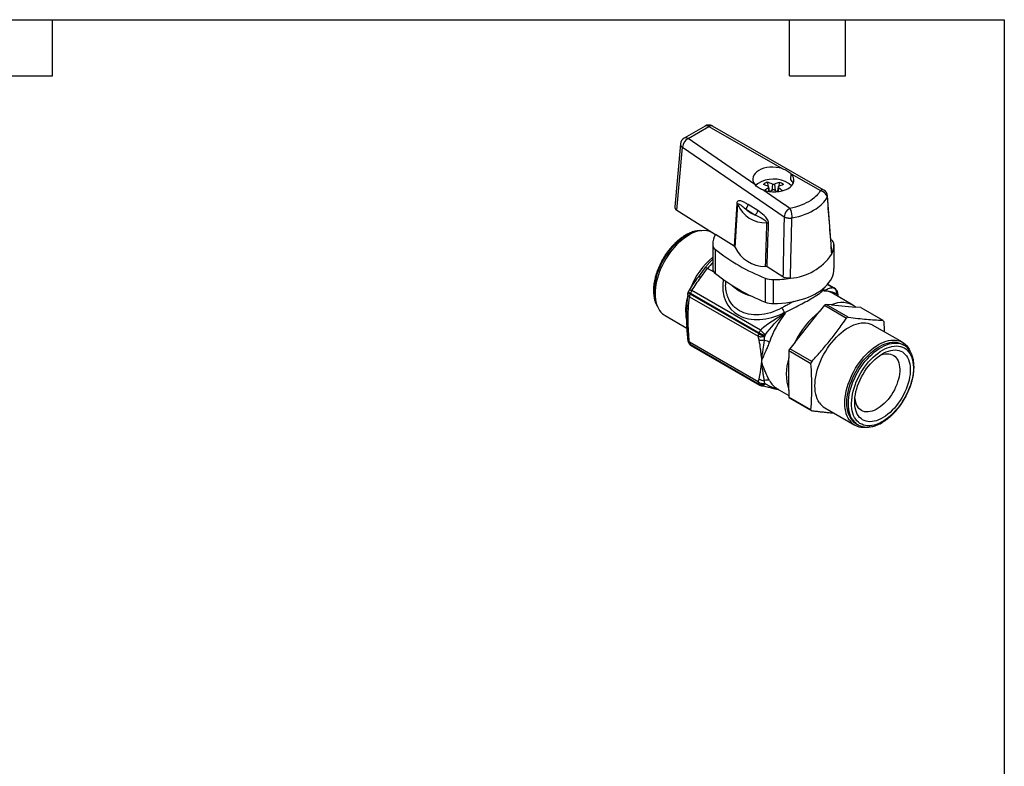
# Model space of a CAD drawing. Header units: inches. Extents: x 0.2 to 10.8, y 0.2 to 8.2.
# Tile 4 of 4: x 5.5 to 10.8, y 4.2 to 8.2. Entities that reach past the tile are written whole.
import ezdxf

# ---------------------------------------------------------------- set-up
doc = ezdxf.new("R2010")
doc.units = ezdxf.units.IN
doc.header["$MEASUREMENT"] = 0
doc.linetypes.add('SLD-Solid', pattern=[0])
doc.layers.add('TEXT', color=140, linetype='SLD-Solid', lineweight=25)

msp = doc.modelspace()

# ---------------------------------------------------------------- linework, layer by layer
for p, q in [((9.1468, 7.6804), (9.0345, 7.6156)), ((9.0554, 7.6129), (9.1677, 7.6777)), ((9.1677, 7.6777), (9.5595, 7.4524)), ((9.7834, 7.3371), (9.1861, 7.6804)), ((9.4129, 7.3678), (9.0554, 7.6129)), ((9.015, 7.5849), (8.9849, 7.2465)), ((8.9952, 7.23), (9.0252, 7.5678)), ((9.0252, 7.5678), (9.5701, 7.1942)), ((9.6064, 7.3934), (9.6076, 7.4248)), ((9.6076, 7.4248), (9.765, 7.3344)), ((9.5728, 7.2581), (9.4567, 7.3377)), ((9.4856, 7.35), (9.4878, 7.3294)), ((9.492, 7.3288), (9.4879, 7.354)), ((9.5076, 7.3693), (9.5039, 7.3348)), ((9.5191, 7.3692), (9.5227, 7.3347)), ((9.5387, 7.3539), (9.5345, 7.3279)), ((9.541, 7.3499), (9.5387, 7.3283)), ((9.4916, 7.3314), (9.4922, 7.329)), ((9.8028, 7.3055), (9.8027, 7.3059)), ((9.8258, 6.9995), (9.8031, 7.3055)), ((8.9952, 7.23), (9.2019, 7.0998)), ((9.3629, 7.2367), (9.4141, 7.2045)), ((9.4286, 7.2274), (9.3774, 7.2596)), ((9.5726, 7.2574), (9.5728, 7.2581)), ((9.5736, 7.2576), (9.5726, 7.2574)), ((9.5726, 7.2574), (9.5726, 7.2574)), ((9.6003, 7.2393), (9.5736, 7.2576)), ((9.1888, 7.1081), (9.188, 7.1085)), ((9.3026, 7.0364), (9.2019, 7.0998)), ((9.8232, 7.0709), (9.8205, 7.0731)), ((9.1878, 7.0456), (9.1878, 6.917)), ((9.202, 6.8909), (9.202, 7.0195)), ((9.8374, 7.0447), (9.8374, 6.9162)), ((9.8243, 6.9924), (9.8257, 6.9995)), ((9.1467, 6.9215), (9.109, 6.8714)), ((9.1961, 6.8967), (9.16, 6.9175)), ((9.564, 6.8717), (9.4792, 6.9251)), ((9.4681, 6.8659), (9.4681, 6.7373)), ((9.2567, 6.8495), (9.2567, 6.8333)), ((9.5134, 6.7291), (9.5134, 6.8577)), ((9.8027, 6.8322), (9.8356, 6.8132)), ((9.8402, 6.8117), (9.8034, 6.833)), ((9.0581, 6.7949), (9.0563, 6.79)), ((9.0634, 6.7659), (9.431, 6.5537)), ((9.4339, 6.5681), (9.0663, 6.7802)), ((9.0683, 6.7853), (9.4358, 6.5731)), ((9.4439, 6.587), (9.0763, 6.7992)), ((9.7732, 6.8048), (9.7794, 6.801)), ((9.7794, 6.801), (9.7854, 6.7975)), ((9.9386, 6.7207), (9.8287, 6.7841)), ((9.8523, 6.7997), (9.85, 6.8029)), ((9.8613, 6.7661), (9.8574, 6.7868)), ((9.8614, 6.7653), (9.8612, 6.766)), ((9.7869, 6.7197), (9.7585, 6.6843)), ((9.7869, 6.7197), (9.9049, 6.6517)), ((9.913, 6.6564), (9.7951, 6.7244)), ((9.8235, 6.7219), (9.7951, 6.7244)), ((9.8235, 6.7219), (9.9534, 6.7103)), ((9.9818, 6.7077), (9.9534, 6.7103)), ((9.9818, 6.7077), (10.0997, 6.6397)), ((8.9321, 6.6653), (9.0488, 6.5979)), ((9.5706, 6.6805), (9.5766, 6.677)), ((9.6287, 6.5228), (9.7585, 6.6843)), ((10.2045, 6.5218), (10.0442, 6.6143)), ((9.0597, 6.517), (9.0619, 6.5138)), ((9.431, 6.3097), (9.0634, 6.5219)), ((9.0663, 6.5109), (9.4339, 6.2987)), ((9.4358, 6.296), (9.0683, 6.5081)), ((9.0717, 6.505), (9.4393, 6.2928)), ((9.6287, 6.5228), (9.6002, 6.4874)), ((10.2119, 6.5061), (10.2035, 6.5109)), ((9.5961, 6.477), (9.714, 6.4089)), ((9.5961, 6.477), (9.5961, 6.439)), ((9.5961, 6.2659), (9.5961, 6.439)), ((9.7181, 6.4194), (9.6002, 6.4874)), ((9.5334, 6.2727), (9.5961, 6.2365)), ((9.5961, 6.2659), (9.5961, 6.2279)), ((9.714, 6.1599), (9.5961, 6.2279)), ((9.6002, 6.2222), (9.7181, 6.1541)), ((9.7883, 6.171), (9.9486, 6.0785)), ((9.9575, 6.0847), (9.9659, 6.0799)), ((9.9659, 6.0799), (9.9648, 6.0805))]:
    msp.add_line(p, q)
at = {"flags": 128}
for points in [[(9.4179, 7.3617), (9.4223, 7.3663), (9.4274, 7.3706)], [(9.4802, 7.3788), (9.4836, 7.3644), (9.4855, 7.3567)], [(9.536, 7.3373), (9.5355, 7.3353), (9.5339, 7.3286), (9.5338, 7.3282)], [(9.5459, 7.3785), (9.5425, 7.3643), (9.5407, 7.3566)], [(9.1189, 7.1185), (9.1181, 7.1184), (9.1058, 7.117), (9.0933, 7.1143), (9.0804, 7.1103), (9.0674, 7.105), (9.0543, 7.0986), (9.0411, 7.091), (9.028, 7.0823), (9.015, 7.0725), (9.0021, 7.0616), (8.9896, 7.0499), (8.9773, 7.0372), (8.9655, 7.0237), (8.9541, 7.0094), (8.9433, 6.9945), (8.9331, 6.979), (8.9235, 6.9631), (8.9147, 6.9467), (8.9066, 6.93), (8.8993, 6.9132), (8.8928, 6.8962), (8.8873, 6.8792), (8.8826, 6.8623), (8.879, 6.8456), (8.8762, 6.8291), (8.8745, 6.813), (8.8737, 6.7974), (8.874, 6.7824), (8.8752, 6.7679), (8.8775, 6.7542), (8.8807, 6.7413), (8.8848, 6.7293), (8.889, 6.7201)], [(9.0601, 7.0959), (9.0466, 7.0875), (9.0331, 7.078), (9.0198, 7.0674), (9.0067, 7.0558), (8.994, 7.0432), (8.9816, 7.0298), (8.9696, 7.0156), (8.9581, 7.0007), (8.9473, 6.9851), (8.937, 6.969), (8.9274, 6.9525), (8.9186, 6.9355), (8.9106, 6.9183), (8.9034, 6.9009), (8.897, 6.8834), (8.8916, 6.866), (8.8872, 6.8487), (8.8837, 6.8316), (8.8811, 6.8147), (8.8796, 6.7983), (8.8791, 6.7824), (8.8796, 6.7671), (8.8811, 6.7525), (8.8837, 6.7386), (8.8872, 6.7255), (8.8916, 6.7133), (8.897, 6.7021), (8.9034, 6.692), (8.9106, 6.6829), (8.9186, 6.6749), (8.9274, 6.6682), (8.9321, 6.6653)], [(9.5134, 6.7291), (9.5355, 6.7295), (9.5575, 6.7309), (9.5792, 6.7331), (9.6007, 6.7361), (9.6218, 6.74), (9.6423, 6.7447), (9.6623, 6.7502), (9.6816, 6.7564), (9.7001, 6.7635), (9.7177, 6.7712), (9.7343, 6.7796), (9.75, 6.7886), (9.7645, 6.7982), (9.7779, 6.8084), (9.79, 6.8191), (9.8009, 6.8302), (9.8104, 6.8417), (9.8185, 6.8536), (9.8252, 6.8657), (9.8305, 6.8781), (9.8343, 6.8907), (9.8366, 6.9034), (9.8374, 6.9162)], [(9.0663, 6.7802), (9.0629, 6.7823), (9.0602, 6.7843), (9.0581, 6.7861), (9.0567, 6.7878), (9.0562, 6.7892), (9.0563, 6.79)], [(9.0581, 6.7949), (9.0581, 6.7941), (9.0587, 6.7927), (9.06, 6.7911), (9.0621, 6.7893), (9.0649, 6.7874), (9.0683, 6.7853)], [(9.7596, 6.1977), (9.7532, 6.2078), (9.7478, 6.219), (9.7434, 6.2312), (9.7399, 6.2443), (9.7373, 6.2582), (9.7358, 6.2728), (9.7353, 6.2882), (9.7358, 6.3041), (9.7373, 6.3205), (9.7399, 6.3373), (9.7434, 6.3544), (9.7478, 6.3717), (9.7532, 6.3892), (9.7596, 6.4066), (9.7668, 6.424), (9.7748, 6.4412), (9.7836, 6.4582), (9.7932, 6.4747), (9.8035, 6.4909), (9.8143, 6.5064), (9.8258, 6.5214), (9.8378, 6.5356), (9.8502, 6.549), (9.8629, 6.5615), (9.876, 6.5731), (9.8893, 6.5837), (9.9028, 6.5932), (9.9163, 6.6016), (9.9298, 6.6088), (9.9432, 6.6148), (9.9565, 6.6196), (9.9696, 6.6231), (9.9824, 6.6253), (9.9948, 6.6262), (10.0068, 6.6258), (10.0182, 6.6241), (10.0291, 6.6211), (10.0394, 6.6169), (10.0442, 6.6143)], [(9.9198, 6.1052), (9.9135, 6.1153), (9.9081, 6.1265), (9.9036, 6.1387), (9.9001, 6.1518), (9.8976, 6.1657), (9.8961, 6.1803), (9.8956, 6.1957), (9.8961, 6.2116), (9.8976, 6.228), (9.9001, 6.2448), (9.9036, 6.2619), (9.9081, 6.2792), (9.9135, 6.2967), (9.9198, 6.3141), (9.927, 6.3315), (9.935, 6.3487), (9.9439, 6.3657), (9.9534, 6.3823), (9.9637, 6.3984), (9.9746, 6.4139), (9.986, 6.4289), (9.998, 6.4431), (10.0104, 6.4565), (10.0232, 6.469), (10.0362, 6.4806), (10.0495, 6.4912), (10.063, 6.5007), (10.0765, 6.5091), (10.09, 6.5163), (10.1035, 6.5223), (10.1168, 6.5271), (10.1298, 6.5306), (10.1426, 6.5328), (10.155, 6.5337), (10.167, 6.5333), (10.1784, 6.5316), (10.1893, 6.5286), (10.1996, 6.5244), (10.2092, 6.5188), (10.218, 6.5121), (10.226, 6.5041), (10.2332, 6.4951), (10.2395, 6.4849), (10.2443, 6.4752)], [(9.9298, 6.1104), (9.9237, 6.1203), (9.9184, 6.1312), (9.9141, 6.143), (9.9108, 6.1558), (9.9084, 6.1694), (9.907, 6.1837), (9.9065, 6.1986), (9.9071, 6.2142), (9.9087, 6.2302), (9.9113, 6.2466), (9.9148, 6.2632), (9.9193, 6.2801), (9.9247, 6.2971), (9.931, 6.3141), (9.9381, 6.331), (9.9461, 6.3477), (9.9548, 6.3641), (9.9643, 6.3802), (9.9744, 6.3957), (9.9851, 6.4108), (9.9964, 6.4251), (10.0082, 6.4387), (10.0203, 6.4516), (10.0329, 6.4635), (10.0456, 6.4745), (10.0586, 6.4845), (10.0718, 6.4934), (10.0849, 6.5012), (10.0981, 6.5078), (10.1111, 6.5133), (10.124, 6.5174), (10.1366, 6.5204), (10.1489, 6.522), (10.1608, 6.5224), (10.1722, 6.5215), (10.1832, 6.5193), (10.1935, 6.5158), (10.2032, 6.5111), (10.2035, 6.5109)], [(9.9382, 6.1055), (9.932, 6.1154), (9.9268, 6.1264), (9.9225, 6.1382), (9.9191, 6.151), (9.9167, 6.1645), (9.9153, 6.1789), (9.9149, 6.1938), (9.9155, 6.2093), (9.917, 6.2253), (9.9196, 6.2417), (9.9231, 6.2584), (9.9276, 6.2753), (9.933, 6.2923), (9.9393, 6.3093), (9.9465, 6.3262), (9.9544, 6.3429), (9.9632, 6.3593), (9.9726, 6.3754), (9.9827, 6.3909), (9.9935, 6.4059), (10.0048, 6.4203), (10.0165, 6.4339), (10.0287, 6.4467), (10.0412, 6.4587), (10.054, 6.4697), (10.067, 6.4797), (10.0801, 6.4886), (10.0933, 6.4964), (10.1064, 6.503), (10.1195, 6.5084), (10.1323, 6.5126), (10.1449, 6.5156), (10.1572, 6.5172), (10.1691, 6.5176), (10.1806, 6.5167), (10.1915, 6.5145), (10.2018, 6.511), (10.2115, 6.5063), (10.2119, 6.5061)], [(9.9538, 6.1097), (9.9478, 6.1194), (9.9427, 6.1301), (9.9385, 6.1417), (9.9353, 6.1542), (9.9331, 6.1675), (9.9319, 6.1816), (9.9316, 6.1963), (9.9324, 6.2115), (9.9341, 6.2272), (9.9368, 6.2433), (9.9405, 6.2596), (9.9451, 6.2761), (9.9507, 6.2927), (9.9571, 6.3093), (9.9644, 6.3257), (9.9724, 6.3419), (9.9812, 6.3578), (9.9908, 6.3732), (10.0009, 6.3882), (10.0116, 6.4025), (10.0229, 6.4162), (10.0346, 6.4291), (10.0467, 6.4411), (10.059, 6.4522), (10.0716, 6.4624), (10.0844, 6.4715), (10.0972, 6.4794), (10.1101, 6.4863), (10.1228, 6.4919), (10.1354, 6.4963), (10.1478, 6.4995), (10.1599, 6.5014), (10.1716, 6.502), (10.1828, 6.5013), (10.1936, 6.4994), (10.2037, 6.4962), (10.2132, 6.4917), (10.222, 6.486), (10.2301, 6.4791), (10.2374, 6.471), (10.2438, 6.4619), (10.2493, 6.4517), (10.254, 6.4406), (10.2576, 6.4285), (10.2604, 6.4155), (10.2621, 6.4019), (10.2628, 6.3875), (10.2626, 6.3725), (10.2613, 6.357), (10.2591, 6.3411), (10.2559, 6.3249), (10.2518, 6.3085), (10.2467, 6.2919), (10.2407, 6.2753), (10.2338, 6.2588), (10.2262, 6.2425), (10.2177, 6.2265), (10.2085, 6.2108), (10.1987, 6.1956), (10.1883, 6.1809), (10.1773, 6.1669), (10.1658, 6.1536), (10.1539, 6.1411), (10.1417, 6.1295), (10.1292, 6.1189), (10.1165, 6.1093), (10.1037, 6.1007), (10.0908, 6.0933), (10.078, 6.0871), (10.0653, 6.082), (10.0528, 6.0783), (10.0406, 6.0757), (10.0287, 6.0745), (10.0172, 6.0745), (10.0062, 6.0758), (9.9958, 6.0784), (9.9859, 6.0823), (9.9767, 6.0873), (9.9683, 6.0936), (9.9606, 6.1011), (9.9538, 6.1097)], [(9.9682, 6.1277), (9.9625, 6.137), (9.9577, 6.1473), (9.9539, 6.1586), (9.9511, 6.1708), (9.9492, 6.1838), (9.9484, 6.1975), (9.9485, 6.2118), (9.9497, 6.2266), (9.9519, 6.2419), (9.9551, 6.2574), (9.9592, 6.2732), (9.9643, 6.2891), (9.9703, 6.305), (9.9772, 6.3207), (9.9849, 6.3363), (9.9934, 6.3515), (10.0025, 6.3663), (10.0124, 6.3805), (10.0228, 6.3941), (10.0337, 6.407), (10.045, 6.4191), (10.0567, 6.4303), (10.0687, 6.4405), (10.0808, 6.4496), (10.0931, 6.4577), (10.1054, 6.4646), (10.1177, 6.4703), (10.1298, 6.4748), (10.1417, 6.478), (10.1533, 6.4799), (10.1645, 6.4804), (10.1752, 6.4797), (10.1854, 6.4777), (10.195, 6.4743), (10.204, 6.4697), (10.2122, 6.4639), (10.2196, 6.4568), (10.2262, 6.4486), (10.2319, 6.4393), (10.2367, 6.429), (10.2405, 6.4177), (10.2434, 6.4055), (10.2453, 6.3925), (10.2461, 6.3789), (10.2459, 6.3645), (10.2448, 6.3497), (10.2426, 6.3345), (10.2394, 6.3189), (10.2352, 6.3031), (10.2301, 6.2872), (10.2241, 6.2713), (10.2172, 6.2556), (10.2095, 6.24), (10.2011, 6.2248), (10.1919, 6.2101), (10.1821, 6.1958), (10.1717, 6.1822), (10.1608, 6.1693), (10.1495, 6.1572), (10.1378, 6.1461), (10.1258, 6.1358), (10.1136, 6.1267), (10.1013, 6.1186), (10.089, 6.1117), (10.0768, 6.106), (10.0647, 6.1015), (10.0528, 6.0984), (10.0412, 6.0965), (10.03, 6.0959), (10.0192, 6.0966), (10.009, 6.0987), (9.9994, 6.102), (9.9905, 6.1066), (9.9823, 6.1125), (9.9748, 6.1195), (9.9682, 6.1277)], [(10.0824, 6.4507), (10.0909, 6.4542), (10.1016, 6.4575), (10.112, 6.4595), (10.1221, 6.4603), (10.1318, 6.4598), (10.1409, 6.458), (10.1494, 6.4549), (10.1573, 6.4505), (10.1644, 6.445), (10.1707, 6.4383), (10.1762, 6.4305), (10.1808, 6.4216), (10.1845, 6.4118), (10.1872, 6.4011), (10.189, 6.3895), (10.1897, 6.3773), (10.1895, 6.3645), (10.1882, 6.3511), (10.186, 6.3374), (10.1828, 6.3234), (10.1786, 6.3093), (10.1736, 6.2951), (10.1677, 6.281), (10.1609, 6.2671), (10.1534, 6.2535), (10.1452, 6.2403), (10.1364, 6.2276), (10.127, 6.2156), (10.1171, 6.2043), (10.1069, 6.1939), (10.0963, 6.1843), (10.0855, 6.1758), (10.0745, 6.1683), (10.0635, 6.162), (10.0526, 6.1568), (10.0418, 6.1529), (10.0312, 6.1502), (10.0209, 6.1488), (10.0111, 6.1487), (10.0017, 6.1498), (9.9928, 6.1523), (9.9846, 6.156), (9.9771, 6.161), (9.9704, 6.1671), (9.9645, 6.1744), (9.9645, 6.1744)]]:
    msp.add_lwpolyline(points, dxfattribs=at)
for centre, radius, start, end in [((9.1665, 7.6463), 0.0394, 60.1101, 119.9973), ((9.1551, 7.6625), 0.0197, 50.3619, 115.0182), ((9.1791, 7.664), 0.0178, 66.9201, 129.8784), ((9.0542, 7.5815), 0.0394, 119.9973, 174.918), ((9.0856, 7.56), 0.0609, 119.7355, 172.6105), ((9.0428, 7.597), 0.0203, 51.3788, 114.0014), ((9.0346, 7.585), 0.0196, 180.241, 241.4186), ((9.5127, 7.2413), 0.1549, 57.3005, 123.4134), ((9.4986, 7.3221), 0.0596, 107.9897, 131.1965), ((9.4057, 7.1913), 0.1837, 64.2143, 73.0357), ((9.6246, 7.1539), 0.2404, 125.3189, 131.2885), ((9.443, 7.2273), 0.156, 65.5231, 76.1989), ((9.6854, 7.0738), 0.3179, 124.0072, 126.7805), ((9.5828, 7.2275), 0.1554, 103.7149, 114.2091), ((9.3392, 7.0723), 0.3203, 52.8814, 55.8269), ((9.62, 7.1913), 0.1832, 107.0156, 115.5675), ((9.399, 7.1513), 0.2441, 48.0753, 54.4383), ((9.5274, 7.3234), 0.0581, 47.8013, 71.389), ((9.5566, 7.3172), 0.0675, 38.5436, 53.8161), ((9.7763, 7.3214), 0.0172, 65.7279, 131.0706), ((9.7638, 7.3029), 0.0394, 4.3284, 60.1101), ((9.4707, 7.3251), 0.163, 203.7337, 271.8467), ((9.4676, 7.3461), 0.1514, 226.2705, 249.3098), ((9.6305, 7.1864), 0.0609, 119.7355, 172.6105), ((9.1352, 6.9897), 0.1301, 66.0318, 125.2787), ((9.3045, 7.0442), 0.1167, 151.5399, 179.3085), ((9.803, 7.043), 0.0345, 2.9585, 54.0091), ((9.2223, 7.0474), 0.0345, 182.9585, 234.0091), ((9.8355, 7.8096), 1.0127, 231.2765, 248.7288), ((9.4669, 7.1043), 0.1757, 204.9409, 270.6394), ((9.7213, 7.0461), 0.1161, 332.4739, 359.3526), ((9.4543, 6.6593), 0.4149, 129.9503, 158.4009), ((9.5823, 7.1573), 0.2928, 274.2631, 325.7315), ((9.5135, 6.6339), 0.4532, 135.9445, 141.2655), ((9.2223, 6.9188), 0.0345, 182.9585, 234.0091), ((9.8322, 7.6753), 1.0062, 231.2195, 248.7859), ((9.5121, 6.9799), 0.1222, 248.9052, 270.5954), ((9.5131, 7.4066), 0.549, 270.0252, 279.5355), ((9.4572, 7.0064), 0.2445, 227.5728, 254.6815), ((9.8347, 6.8021), 0.0111, 60.2939, 85.3932), ((9.8245, 6.7845), 0.0315, 35.8268, 60.0027), ((9.3031, 6.6915), 0.2608, 164.7866, 190.0337), ((9.0857, 6.7788), 0.0315, 159.081, 173.0045), ((9.0874, 6.7833), 0.0315, 147.513, 158.5084), ((9.1042, 6.7651), 0.0408, 158.2806, 178.9187), ((9.5718, 6.587), 0.5412, 158.508, 159.0806), ((9.1183, 6.7655), 0.0538, 141.2917, 158.4347), ((9.7771, 6.6939), 0.104, 60.2761, 85.411), ((9.8309, 6.79), 0.023, 338.4554, 33.9038), ((9.8263, 6.7819), 0.0315, 8.9378, 34.3798), ((9.8331, 6.7875), 0.0227, 337.9933, 32.6198), ((9.7495, 6.7074), 0.1268, 34.3772, 35.8242), ((9.5121, 6.8513), 0.1222, 248.9052, 270.5954), ((9.9394, 6.465), 0.2969, 119.0922, 120.9024), ((9.879, 6.6102), 0.1247, 53.3863, 116.3947), ((9.9678, 6.363), 0.5016, 141.252, 161.4265), ((10.0466, 6.3198), 0.4647, 128.3214, 154.0895), ((10.0573, 6.3969), 0.2969, 119.0922, 120.9024), ((9.998, 6.5639), 0.1268, 33.5048, 36.6965), ((9.4718, 6.5529), 0.0408, 158.2806, 178.9187), ((9.9394, 6.3748), 0.5412, 158.508, 159.0806), ((9.4975, 6.6821), 0.1306, 240.8399, 256.328), ((9.4859, 6.5533), 0.0538, 141.2917, 158.4347), ((9.5036, 6.6943), 0.1388, 240.7848, 255.3471), ((9.9424, 6.3733), 0.5094, 158.508, 159.0806), ((9.0857, 6.5348), 0.0315, 186.094, 214.3798), ((9.0762, 6.5284), 0.0201, 214.4986, 240.3652), ((9.0874, 6.5323), 0.0315, 215.8268, 240.0027), ((9.0782, 6.5256), 0.0202, 215.8765, 240.3156), ((9.0829, 6.5212), 0.0195, 177.7301, 211.7219), ((9.1775, 6.587), 0.1347, 214.3772, 215.8242), ((9.0773, 6.5146), 0.0111, 215.394, 239.7083), ((9.856, 6.3524), 0.2739, 161.577, 198.423), ((10.073, 6.298), 0.5094, 158.1628, 159.4259), ((10.1909, 6.2299), 0.5094, 158.1628, 159.4259), ((9.4504, 6.309), 0.0195, 177.7301, 211.7219), ((9.4477, 6.3275), 0.0319, 244.2371, 306.2102), ((9.545, 6.3748), 0.1347, 214.3772, 215.8242), ((9.4495, 6.3244), 0.0316, 244.2369, 306.8168), ((9.4449, 6.3024), 0.0111, 215.394, 239.7083), ((9.455, 6.3201), 0.0315, 240.0027, 259.8874), ((9.5713, 6.3733), 0.1268, 214.3772, 215.8242), ((9.5889, 6.3661), 0.1086, 207.3306, 239.2958), ((9.7019, 6.2979), 0.1268, 213.5048, 216.6965), ((9.8338, 6.2488), 0.0901, 214.5834, 239.7246), ((10.0461, 6.2275), 0.0974, 184.5442, 213.0261), ((9.8198, 6.2299), 0.1268, 213.5048, 216.6965), ((9.9949, 6.1581), 0.0919, 215.1626, 278.7892), ((10.0012, 6.1595), 0.0866, 214.5788, 239.7292), ((10.0096, 6.1548), 0.0868, 214.5901, 238.8681)]:
    msp.add_arc(centre, radius, start, end)
for centre, major_axis, ratio, start_param, end_param in [((9.5126, 7.3935), (0.1102, -0.0044), 0.601897, 1.154834, 3.605159), ((9.5126, 7.3935), (0.1102, -0.0044), 0.601897, 4.20463, 6.838548), ((9.5114, 7.3621), (0.1102, -0.0044), 0.601897, 0.239609, 0.555363), ((9.0243, 7.2454), (0.0395, 0), 0.575776, 3.090491, 3.882181), ((9.5724, 7.2261), (0.0393, 0.0166), 0.702987, 1.252741, 1.276442), ((9.521, 6.9144), (0.2356, 0.2155), 0.697875, 2.431347, 4.32269), ((9.5043, 6.9048), (0.2787, -0.0981), 0.218312, 6.181525, 6.384228)]:
    msp.add_ellipse(centre, major_axis=major_axis, ratio=ratio, start_param=start_param, end_param=end_param)
for points, knots in [([(9.5595, 7.4524), (9.5696, 7.4493), (9.5787, 7.4452), (9.5909, 7.4382), (9.5947, 7.4357), (9.6017, 7.4305), (9.6048, 7.4278), (9.6076, 7.4248)], [0, 0, 0, 0, 0.5, 0.5, 0.75, 0.75, 1, 1, 1, 1]), ([(9.4567, 7.3377), (9.4472, 7.3413), (9.4387, 7.3454), (9.4275, 7.3531), (9.4241, 7.3559), (9.4179, 7.3617), (9.4152, 7.3647), (9.4129, 7.3678)], [0, 0, 0, 0, 0.5, 0.5, 0.75, 0.75, 1, 1, 1, 1]), ([(9.4271, 7.3707), (9.4269, 7.3706), (9.424, 7.3686), (9.4209, 7.3657), (9.4184, 7.3629), (9.4178, 7.3622)], [0, 0, 0, 0, 0.073206, 0.7642524, 1, 1, 1, 1]), ([(9.4856, 7.35), (9.4871, 7.3511), (9.488, 7.3524), (9.488, 7.3548), (9.4871, 7.3559), (9.4856, 7.3567)], [0, 0, 0, 0, 0.5, 0.5, 1, 1, 1, 1]), ([(9.5076, 7.3693), (9.5091, 7.3686), (9.5112, 7.3682), (9.5154, 7.3682), (9.5175, 7.3686), (9.5191, 7.3692)], [0, 0, 0, 0, 0.5, 0.5, 1, 1, 1, 1]), ([(9.5191, 7.3373), (9.5175, 7.3383), (9.5154, 7.3389), (9.5112, 7.3389), (9.5091, 7.3383), (9.5076, 7.3373)], [0, 0, 0, 0, 0.5, 0.5, 1, 1, 1, 1]), ([(9.541, 7.3565), (9.5395, 7.3558), (9.5387, 7.3547), (9.5387, 7.3523), (9.5395, 7.351), (9.541, 7.3499)], [0, 0, 0, 0, 0.5, 0.5, 1, 1, 1, 1]), ([(9.6093, 7.3601), (9.6081, 7.3615), (9.6051, 7.365), (9.6012, 7.3686), (9.5984, 7.3705), (9.5981, 7.3707)], [0, 0, 0, 0, 0.38108, 0.937406, 1, 1, 1, 1]), ([(9.765, 7.3344), (9.7538, 7.315), (9.7127, 7.2733), (9.6437, 7.2471), (9.6003, 7.2393)], [-0.4549191, -0.4549191, -0.4549191, -0.4549191, -0.0649884, 0.4549191, 0.4549191, 0.4549191, 0.4549191]), ([(9.801, 7.2972), (9.8005, 7.304), (9.7934, 7.3208), (9.7755, 7.3319), (9.765, 7.3344)], [0, 0, 0, 0, 0.428571, 1, 1, 1, 1]), ([(9.3774, 7.2596), (9.3715, 7.2634), (9.3656, 7.267), (9.3538, 7.2733), (9.3479, 7.2761), (9.3363, 7.2797), (9.3306, 7.2804), (9.3233, 7.2782), (9.321, 7.2769), (9.3177, 7.2725), (9.3166, 7.2696), (9.3164, 7.2659)], [0, 0, 0, 0, 0.25, 0.25, 0.5, 0.5, 0.75, 0.75, 0.875, 0.875, 1, 1, 1, 1]), ([(9.6119, 7.1881), (9.6617, 7.1972), (9.741, 7.2273), (9.7881, 7.2751), (9.801, 7.2972)], [-0.4549191, -0.4549191, -0.4549191, -0.4549191, 0.0649884, 0.4549191, 0.4549191, 0.4549191, 0.4549191]), ([(9.801, 7.2972), (9.8021, 7.2995), (9.8035, 7.3022), (9.8029, 7.305), (9.8028, 7.3055)], [0, 0, 0, 0, 0.8144464, 1, 1, 1, 1]), ([(9.3215, 7.2595), (9.3216, 7.2621), (9.3234, 7.2643), (9.3297, 7.2632), (9.3415, 7.2549), (9.3542, 7.2436), (9.3629, 7.2367)], [0, 0, 0, 0, 0.0475043, 0.0760069, 0.1520139, 0.2660243, 0.2660243, 0.2660243, 0.2660243]), ([(9.4141, 7.2045), (9.4178, 7.2065), (9.4214, 7.21), (9.4267, 7.2184), (9.4284, 7.2233), (9.4286, 7.2274)], [0, 0, 0, 0, 0.5, 0.5, 1, 1, 1, 1]), ([(9.4867, 7.1587), (9.4869, 7.166), (9.4836, 7.1746), (9.4747, 7.1897), (9.4691, 7.1958), (9.4524, 7.2121), (9.4404, 7.22), (9.4286, 7.2274)], [0, 0, 0, 0, 0.25, 0.25, 0.5, 0.5, 1, 1, 1, 1]), ([(9.6003, 7.2393), (9.6039, 7.2329), (9.6098, 7.2148), (9.6119, 7.1951), (9.6119, 7.1881)], [0, 0, 0, 0, 0.571429, 1, 1, 1, 1]), ([(9.4141, 7.2045), (9.4288, 7.1971), (9.4479, 7.1887), (9.4697, 7.1742), (9.4762, 7.1663), (9.476, 7.1621)], [0, 0, 0, 0, 0.1520131, 0.1900164, 0.266023, 0.266023, 0.266023, 0.266023]), ([(9.5701, 7.1942), (9.571, 7.1937), (9.5727, 7.1927), (9.5757, 7.1914), (9.5789, 7.1903), (9.5822, 7.1893), (9.5857, 7.1885), (9.5894, 7.1878), (9.5931, 7.1874), (9.5969, 7.1871), (9.6007, 7.1871), (9.6045, 7.1872), (9.6082, 7.1875), (9.6106, 7.1879), (9.6119, 7.1881)], [0, 0, 0, 0, 0.083382, 0.166739, 0.250073, 0.333391, 0.416698, 0.5, 0.583302, 0.666609, 0.749927, 0.833261, 0.916618, 1, 1, 1, 1]), ([(9.1291, 7.1194), (9.1287, 7.1195), (9.1246, 7.1199), (9.1164, 7.1197), (9.1045, 7.1187), (9.0923, 7.1163), (9.0798, 7.1129), (9.0671, 7.1082), (9.0544, 7.1025), (9.0416, 7.0956), (9.0288, 7.0877), (9.0162, 7.0788), (9.0038, 7.0689), (8.9916, 7.0582), (8.9797, 7.0466), (8.9681, 7.0342), (8.957, 7.0211), (8.9463, 7.0074), (8.9362, 6.9931), (8.9266, 6.9783), (8.9176, 6.9631), (8.9093, 6.9475), (8.9017, 6.9316), (8.8949, 6.9156), (8.8888, 6.8994), (8.8835, 6.8832), (8.8791, 6.8671), (8.8755, 6.8511), (8.8728, 6.8353), (8.871, 6.8197), (8.8702, 6.8046), (8.8703, 6.7898), (8.8713, 6.7756), (8.8732, 6.762), (8.8761, 6.749), (8.88, 6.7368), (8.8848, 6.7254), (8.889, 6.7171), (8.8919, 6.7129), (8.8927, 6.7119)], [0, 0, 0, 0, 0.002598, 0.030077, 0.057782, 0.085698, 0.113788, 0.142005, 0.170305, 0.19865, 0.227012, 0.255366, 0.283705, 0.312022, 0.340318, 0.368592, 0.396848, 0.425089, 0.453318, 0.48154, 0.509758, 0.537977, 0.566199, 0.594429, 0.622672, 0.65093, 0.67921, 0.707513, 0.735843, 0.764204, 0.792593, 0.821011, 0.849448, 0.877889, 0.906305, 0.93466, 0.962909, 0.990998, 1, 1, 1, 1]), ([(9.1874, 6.9655), (9.1867, 6.9649), (9.1815, 6.9602), (9.1722, 6.9507), (9.1598, 6.9372), (9.1513, 6.9273), (9.1471, 6.922), (9.1466, 6.9214)], [0, 0, 0, 0, 0.048821, 0.358996, 0.668719, 0.961704, 1, 1, 1, 1]), ([(9.16, 6.9175), (9.1579, 6.9186), (9.1536, 6.9209), (9.1493, 6.9221), (9.1469, 6.9223), (9.1468, 6.9215), (9.1468, 6.9214)], [0, 0, 0, 0, 0.322231, 0.644462, 0.966694, 1, 1, 1, 1]), ([(9.109, 6.8714), (9.1007, 6.8596), (9.084, 6.8361), (9.0686, 6.8121), (9.0608, 6.8001)], [0, 0, 0, 0, 0.500838, 1, 1, 1, 1]), ([(9.1234, 6.8688), (9.121, 6.8699), (9.1161, 6.872), (9.111, 6.8729), (9.1097, 6.8718), (9.1091, 6.8713)], [0, 0, 0, 0, 0.342487, 0.684725, 1, 1, 1, 1]), ([(9.6041, 6.8653), (9.6005, 6.8647), (9.5969, 6.8644), (9.5896, 6.8643), (9.586, 6.8646), (9.5755, 6.8663), (9.569, 6.8686), (9.564, 6.8717)], [0, 0, 0, 0, 0.25, 0.25, 0.5, 0.5, 1, 1, 1, 1]), ([(9.3317, 6.6901), (9.3247, 6.6946), (9.3108, 6.7035), (9.2934, 6.7212), (9.2788, 6.7417), (9.2692, 6.7622), (9.263, 6.7812), (9.2594, 6.7982), (9.257, 6.8156), (9.2571, 6.8276), (9.2572, 6.8333)], [0, 0, 0, 0, 0.1460393, 0.294364, 0.4457616, 0.6009726, 0.6983783, 0.7994818, 0.9044123, 1, 1, 1, 1]), ([(9.8356, 6.8132), (9.8232, 6.8124), (9.8139, 6.8103), (9.7982, 6.8045), (9.7919, 6.801), (9.7854, 6.7975)], [0, 0, 0, 0, 0.5, 0.5, 1, 1, 1, 1]), ([(9.0545, 6.7828), (9.0534, 6.7739), (9.0515, 6.7574), (9.0495, 6.7342), (9.0486, 6.7197), (9.0482, 6.7131)], [0, 0, 0, 0, 0.388225, 0.721683, 1, 1, 1, 1]), ([(9.0634, 6.7659), (9.0609, 6.7682), (9.0566, 6.7721), (9.0541, 6.7781), (9.0547, 6.7813), (9.0549, 6.7825)], [0, 0, 0, 0, 0.453142, 0.78092, 1, 1, 1, 1]), ([(9.0609, 6.8001), (9.0616, 6.8007), (9.0631, 6.8022), (9.0687, 6.8018), (9.0739, 6.8), (9.0763, 6.7992)], [0, 0, 0, 0, 0.313055, 0.690663, 1, 1, 1, 1]), ([(9.5706, 6.6805), (9.5991, 6.6937), (9.6567, 6.7223), (9.7435, 6.7709), (9.7732, 6.7926), (9.7794, 6.801)], [0, 0, 0, 0, 0.2561219, 0.5122438, 0.8964267, 0.8964267, 0.8964267, 0.8964267]), ([(9.7854, 6.7975), (9.7855, 6.7975), (9.7856, 6.7975), (9.8104, 6.7994), (9.8311, 6.7931), (9.8523, 6.7816)], [-0.4919699, -0.4919699, -0.4919699, -0.4919699, -0.490734, -0.490734, -0.0839971, -0.0839971, -0.0839971, -0.0839971]), ([(9.8571, 6.7868), (9.8572, 6.7856), (9.8576, 6.7831), (9.8554, 6.7804), (9.8542, 6.779)], [0, 0, 0, 0, 0.441779, 1, 1, 1, 1]), ([(9.8542, 6.779), (9.8553, 6.7758), (9.8566, 6.7718), (9.858, 6.7678), (9.8582, 6.7671)], [0, 0, 0, 0, 0.8178, 1, 1, 1, 1]), ([(9.0482, 6.7131), (9.0478, 6.7062), (9.047, 6.6911), (9.0463, 6.6663), (9.0466, 6.6381), (9.0476, 6.618), (9.0482, 6.6076)], [0, 0, 0, 0, 0.201158, 0.437085, 0.705123, 1, 1, 1, 1]), ([(9.0573, 6.6985), (9.0552, 6.7002), (9.0508, 6.7037), (9.048, 6.7089), (9.0484, 6.7121), (9.0486, 6.7131)], [0, 0, 0, 0, 0.402349, 0.804403, 1, 1, 1, 1]), ([(9.558, 6.7058), (9.5176, 6.6842), (9.4754, 6.6713), (9.4165, 6.6672), (9.3976, 6.6684), (9.3625, 6.6756), (9.3462, 6.6817), (9.3317, 6.6901)], [0, 0, 0, 0, 0.5, 0.5, 0.75, 0.75, 1, 1, 1, 1]), ([(9.6207, 6.7402), (9.6181, 6.7387), (9.6098, 6.7341), (9.5953, 6.726), (9.577, 6.7159), (9.5644, 6.7092), (9.558, 6.7058)], [0, 0, 0, 0, 0.1253241, 0.402508, 0.6938595, 1, 1, 1, 1]), ([(9.0573, 6.5963), (9.0566, 6.6114), (9.0548, 6.6464), (9.0563, 6.6797), (9.0573, 6.6985)], [0, 0, 0, 0, 0.1363433, 0.3181343, 0.3181343, 0.3181343, 0.3181343]), ([(9.5766, 6.677), (9.5536, 6.6634), (9.5304, 6.6499), (9.4854, 6.6206), (9.4637, 6.6049), (9.4439, 6.587)], [0, 0, 0, 0, 0.5, 0.5, 1, 1, 1, 1]), ([(9.4684, 6.56), (9.4971, 6.6003), (9.5351, 6.6404), (9.5764, 6.6767), (9.5765, 6.6769), (9.5766, 6.677)], [-0.0012359, -0.0012359, -0.0012359, -0.0012359, 0.405501, 0.405501, 0.4067369, 0.4067369, 0.4067369, 0.4067369]), ([(9.7181, 6.4194), (9.7376, 6.4405), (9.7548, 6.4597), (9.787, 6.4968), (9.8019, 6.5146), (9.8309, 6.5507), (9.8451, 6.569), (9.874, 6.6079), (9.8888, 6.6285), (9.9049, 6.6517)], [0, 0, 0, 0, 0.25, 0.25, 0.5, 0.5, 0.75, 0.75, 1, 1, 1, 1]), ([(9.913, 6.6564), (9.9325, 6.6538), (9.9497, 6.6516), (9.9818, 6.648), (9.9967, 6.6465), (10.0258, 6.6439), (10.0399, 6.6428), (10.0689, 6.641), (10.0837, 6.6402), (10.0997, 6.6397)], [0, 0, 0, 0, 0.25, 0.25, 0.5, 0.5, 0.75, 0.75, 1, 1, 1, 1]), ([(9.0482, 6.6076), (9.0489, 6.595), (9.0504, 6.5698), (9.0531, 6.5442), (9.0544, 6.5314)], [0, 0, 0, 0, 0.500781, 1, 1, 1, 1]), ([(9.0573, 6.5963), (9.0552, 6.5977), (9.0509, 6.6004), (9.0481, 6.6046), (9.0484, 6.607), (9.0485, 6.6076)], [0, 0, 0, 0, 0.435239, 0.87016, 1, 1, 1, 1]), ([(10.1038, 6.6339), (10.1047, 6.6207), (10.106, 6.602), (10.1067, 6.5836), (10.107, 6.578)], [0, 0, 0, 0, 0.7009156, 1, 1, 1, 1]), ([(9.431, 6.5537), (9.4318, 6.5534), (9.4335, 6.5529), (9.4361, 6.5524), (9.4387, 6.552), (9.4412, 6.5518), (9.4436, 6.5517), (9.4457, 6.5516), (9.4493, 6.5517), (9.4544, 6.5522), (9.4608, 6.5534), (9.4647, 6.5546), (9.4666, 6.5552)], [0, 0, 0, 0, 0.091433, 0.176229, 0.254367, 0.325839, 0.390653, 0.448819, 0.500357, 0.67577, 0.84221, 1, 1, 1, 1]), ([(9.0546, 6.5314), (9.0546, 6.5311), (9.0543, 6.5294), (9.0567, 6.5258), (9.0609, 6.5233), (9.0634, 6.5219)], [0, 0, 0, 0, 0.076763, 0.46435, 1, 1, 1, 1]), ([(9.4648, 6.5332), (9.4603, 6.532), (9.4493, 6.5299), (9.4394, 6.5303), (9.4351, 6.5314)], [0, 0, 0, 0, 0.428571, 1, 1, 1, 1]), ([(9.4351, 6.5314), (9.4384, 6.5163), (9.4416, 6.4941), (9.4461, 6.4576), (9.4484, 6.4358), (9.4499, 6.4211), (9.45, 6.4209), (9.45, 6.4207)], [0, 0, 0, 0, 0.1282456, 0.1923684, 0.320614, 0.320614, 0.3221952, 0.3221952, 0.3221952, 0.3221952]), ([(9.45, 6.4207), (9.45, 6.4209), (9.45, 6.4211), (9.4512, 6.4346), (9.4537, 6.4549), (9.459, 6.4913), (9.4627, 6.5143), (9.4648, 6.5332)], [0, 0, 0, 0, 0.0015812, 0.0015812, 0.1298268, 0.1939496, 0.3221952, 0.3221952, 0.3221952, 0.3221952]), ([(9.45, 6.4207), (9.45, 6.4208), (9.45, 6.4209), (9.4563, 6.4383), (9.4679, 6.4632), (9.4836, 6.4991), (9.4897, 6.5147), (9.4924, 6.5228)], [-0.0011237, -0.0011237, -0.0011237, -0.0011237, 0, 0, 0.2250057, 0.3000076, 0.3750096, 0.3750096, 0.3750096, 0.3750096]), ([(9.4648, 6.5332), (9.4696, 6.5321), (9.4747, 6.5306), (9.4842, 6.527), (9.4887, 6.5249), (9.4924, 6.5228)], [0, 0, 0, 0, 0.5, 0.5, 1, 1, 1, 1]), ([(9.9647, 6.0807), (9.9659, 6.08), (9.9701, 6.0773), (9.978, 6.0739), (9.9882, 6.0705), (9.999, 6.0683), (10.0102, 6.0672), (10.0218, 6.0673), (10.0338, 6.0686), (10.0461, 6.0711), (10.0586, 6.0748), (10.0713, 6.0796), (10.0841, 6.0855), (10.0968, 6.0925), (10.1096, 6.1006), (10.1222, 6.1096), (10.1346, 6.1196), (10.1467, 6.1305), (10.1586, 6.1422), (10.1701, 6.1547), (10.1811, 6.1678), (10.1917, 6.1817), (10.2018, 6.196), (10.2113, 6.2109), (10.2202, 6.2262), (10.2284, 6.2418), (10.2359, 6.2577), (10.2426, 6.2738), (10.2486, 6.2899), (10.2538, 6.3061), (10.2581, 6.3222), (10.2615, 6.3382), (10.2641, 6.354), (10.2657, 6.3695), (10.2665, 6.3846), (10.2662, 6.3993), (10.2651, 6.4134), (10.263, 6.427), (10.2599, 6.4398), (10.256, 6.452), (10.2511, 6.4632), (10.2453, 6.4736), (10.2387, 6.483), (10.2313, 6.4914), (10.2231, 6.4986), (10.2166, 6.5035), (10.2126, 6.5056), (10.2119, 6.506)], [0, 0, 0, 0, 0.008663, 0.030745, 0.052829, 0.074988, 0.097284, 0.119754, 0.142409, 0.165232, 0.188192, 0.211251, 0.234372, 0.257526, 0.280691, 0.303848, 0.326992, 0.350118, 0.373226, 0.396317, 0.419393, 0.442458, 0.465513, 0.488563, 0.51161, 0.534658, 0.55771, 0.580769, 0.603838, 0.62692, 0.65002, 0.67314, 0.696283, 0.71945, 0.742641, 0.765854, 0.789082, 0.81231, 0.835514, 0.858664, 0.88172, 0.90464, 0.927386, 0.949936, 0.972293, 0.994491, 1, 1, 1, 1]), ([(9.45, 6.4207), (9.45, 6.4206), (9.4499, 6.4204), (9.4476, 6.4012), (9.4445, 6.3757), (9.4394, 6.3448), (9.4368, 6.3329), (9.4351, 6.3272)], [-0.0015812, -0.0015812, -0.0015812, -0.0015812, 0, 0, 0.1923684, 0.2564912, 0.320614, 0.320614, 0.320614, 0.320614]), ([(9.4924, 6.3162), (9.487, 6.3262), (9.4772, 6.3449), (9.4621, 6.3804), (9.4542, 6.4041), (9.45, 6.4205), (9.45, 6.4206), (9.45, 6.4207)], [0.7584934, 0.7584934, 0.7584934, 0.7584934, 0.9084972, 0.9834992, 1.133503, 1.133503, 1.1346266, 1.1346266, 1.1346266, 1.1346266]), ([(9.4648, 6.3168), (9.4638, 6.3232), (9.4614, 6.336), (9.4557, 6.3696), (9.4518, 6.3981), (9.45, 6.4204), (9.45, 6.4206), (9.45, 6.4207)], [-0.0015812, -0.0015812, -0.0015812, -0.0015812, 0.0625417, 0.1266645, 0.3190329, 0.3190329, 0.320614, 0.320614, 0.320614, 0.320614]), ([(9.714, 6.1599), (9.7158, 6.1826), (9.717, 6.2032), (9.7186, 6.243), (9.719, 6.2622), (9.719, 6.3009), (9.7186, 6.3205), (9.717, 6.3621), (9.7158, 6.3842), (9.714, 6.4089)], [0, 0, 0, 0, 0.25, 0.25, 0.5, 0.5, 0.75, 0.75, 1, 1, 1, 1]), ([(9.4684, 6.2991), (9.4666, 6.2969), (9.463, 6.2926), (9.4563, 6.2889), (9.4519, 6.289), (9.4496, 6.2891)], [0, 0, 0, 0, 0.3280031, 0.6560061, 1, 1, 1, 1]), ([(9.4496, 6.2891), (9.4546, 6.2881), (9.4641, 6.2863), (9.4779, 6.2833), (9.4897, 6.2806), (9.4994, 6.2783), (9.507, 6.2765), (9.5137, 6.2748), (9.52, 6.2732), (9.5267, 6.2715), (9.5342, 6.2696), (9.5395, 6.2682), (9.5425, 6.2675)], [0, 0, 0, 0, 0.177183, 0.330105, 0.458762, 0.562864, 0.642087, 0.701318, 0.769991, 0.838097, 0.909329, 1, 1, 1, 1]), ([(9.4924, 6.3162), (9.4887, 6.3183), (9.4842, 6.3195), (9.4747, 6.3197), (9.4696, 6.3188), (9.4648, 6.3168)], [0, 0, 0, 0, 0.5, 0.5, 1, 1, 1, 1]), ([(9.5412, 6.2682), (9.5368, 6.2695), (9.5255, 6.2728), (9.5092, 6.2791), (9.493, 6.2863), (9.4796, 6.293), (9.472, 6.2972), (9.4684, 6.2991)], [0, 0, 0, 0, 0.167093, 0.421771, 0.645887, 0.838901, 1, 1, 1, 1]), ([(9.8403, 6.141), (9.837, 6.1412), (9.8258, 6.142), (9.8076, 6.1437), (9.7859, 6.1459), (9.7648, 6.1482), (9.7422, 6.1509), (9.7263, 6.153), (9.7181, 6.1541)], [0, 0, 0, 0, 0.088346, 0.295639, 0.460188, 0.629861, 0.808358, 1, 1, 1, 1])]:
    msp.add_open_spline(points, degree=3, knots=knots)
for points in [[(9.801, 7.2972), (9.8088, 7.1956), (9.8166, 7.094), (9.8243, 6.9924)], [(9.3164, 7.2659), (9.3118, 7.1894), (9.3072, 7.1129), (9.3026, 7.0364)], [(9.3076, 7.0302), (9.3122, 7.1066), (9.3168, 7.183), (9.3215, 7.2595)], [(9.3215, 7.2595), (9.321, 7.2618), (9.3192, 7.2641), (9.3164, 7.2659)], [(9.3629, 7.2367), (9.3666, 7.2387), (9.3739, 7.2458), (9.3772, 7.2555), (9.3774, 7.2596)], [(9.5701, 7.1942), (9.5681, 7.0867), (9.5661, 6.9792), (9.564, 6.8717)], [(9.6041, 6.8653), (9.6067, 6.9728), (9.6093, 7.0804), (9.6119, 7.1881)], [(9.476, 7.1621), (9.4736, 7.0843), (9.4713, 7.0064), (9.4689, 6.9286)], [(9.476, 7.1621), (9.478, 7.1619), (9.482, 7.161), (9.4853, 7.1595), (9.4867, 7.1587)], [(9.4792, 6.9251), (9.4817, 7.003), (9.4842, 7.0808), (9.4867, 7.1587)], [(9.3076, 7.0302), (9.3071, 7.0325), (9.3053, 7.0347), (9.3026, 7.0364)], [(9.1234, 6.8688), (9.1353, 6.8852), (9.1472, 6.9016), (9.16, 6.9175)], [(9.4792, 6.9251), (9.4765, 6.9269), (9.4728, 6.9281), (9.4689, 6.9286)], [(9.0763, 6.7992), (9.0913, 6.8227), (9.1069, 6.846), (9.1234, 6.8688)], [(9.8523, 6.7816), (9.8532, 6.7945), (9.8462, 6.8078), (9.8356, 6.8132)], [(9.0573, 6.6985), (9.0586, 6.7215), (9.0607, 6.7439), (9.0634, 6.7659)], [(9.558, 6.7058), (9.5601, 6.7023), (9.565, 6.6934), (9.5691, 6.6842), (9.5706, 6.6805)], [(9.0634, 6.5219), (9.0607, 6.547), (9.0586, 6.5719), (9.0573, 6.5963)], [(9.431, 6.5537), (9.4321, 6.5464), (9.4335, 6.5389), (9.4351, 6.5314)], [(9.4439, 6.587), (9.4513, 6.5798), (9.4617, 6.5685), (9.4684, 6.56)], [(9.4648, 6.5332), (9.4653, 6.5407), (9.4658, 6.548), (9.4666, 6.5552)], [(9.4351, 6.3272), (9.4335, 6.3216), (9.4321, 6.3158), (9.431, 6.3097)], [(9.431, 6.3097), (9.4355, 6.3061), (9.4474, 6.3005), (9.4608, 6.3004), (9.4666, 6.3017)], [(9.4351, 6.3272), (9.4426, 6.3204), (9.4544, 6.3163), (9.4648, 6.3168)], [(9.4666, 6.3017), (9.4658, 6.3067), (9.4653, 6.3117), (9.4648, 6.3168)]]:
    msp.add_open_spline(points, degree=3)
at = {"layer": 'TEXT'}
for p, q in [((0.25, 8.25), (10.75, 8.25)), ((5.65, 7.95), (5.65, 8.25)), ((9.6, 7.95), (9.6, 8.25)), ((9.9, 7.95), (9.9, 8.25)), ((10.75, 8.25), (10.75, 0.25)), ((5.35, 7.95), (5.65, 7.95)), ((9.6, 7.95), (9.9, 7.95))]:
    msp.add_line(p, q, dxfattribs=at)

doc.saveas('drawing.dxf')
